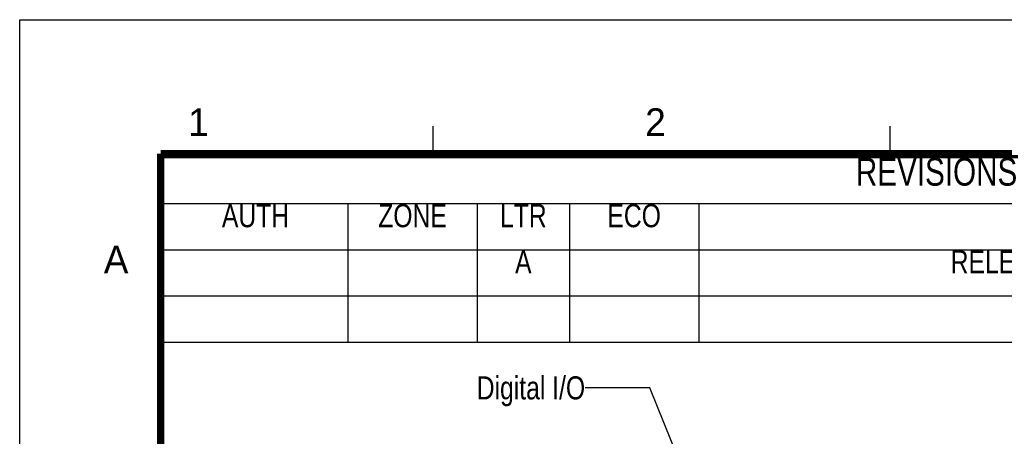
# Model space of a CAD drawing. Header units: millimetres. Extents: x 6 to 204, y 6 to 291.
# Tile 23 of 43: x 6 to 113, y 246 to 291. Entities that reach past the tile are written whole.
import ezdxf

# ---------------------------------------------------------------- set-up
doc = ezdxf.new("R2010")
doc.units = ezdxf.units.MM
doc.header["$LTSCALE"] = 19.36
doc.layers.get('0').update_dxf_attribs({"linetype": 'CONTINUOUS'})
doc.styles.get("Standard").update_dxf_attribs({"font": 'txt', "width": 0.8})
doc.styles.add('TEXTSTYLE_2', font='txt')
doc.dimstyles.get("Standard").update_dxf_attribs({"dimtxt": 2.5, "dimasz": 3, "dimexe": 2, "dimexo": 1.5, "dimtad": 1, "dimzin": 0, "dimdsep": 46, "dimtxsty": 'Standard', "dimblk": '_FILLED', "dimblk1": '_FILLED', "dimblk2": '_FILLED', "dimcen": 0.09, "dimadec": 0, "dimazin": 0, "dimtol": 1, "dimtp": 0.01, "dimtm": 0.01, "dimtfac": 1, "dimtofl": 0, "dimtmove": 0, "dimatfit": 3, "dimldrblk": '_FILLED', "dimfxl": 0, "dimtolj": 1, "dimtzin": 0, "dimarcsym": 0})

# ---------------------------------------------------------------- blocks, each defined once
blk = doc.blocks.new('*T8')
at = {"color": 0, "linetype": 'ByBlock', "lineweight": -2, "transparency": 16777216}
for p, q in [((0, 0), (167.5, 0)), ((0, 0), (0, -20)), ((167.5, 0), (167.5, -20)), ((0, -5), (167.5, -5)), ((20, -5), (20, -20)), ((34, -5), (34, -20)), ((44, -5), (44, -20)), ((58, -5), (58, -20)), ((150, -5), (150, -20)), ((0, -10), (167.5, -10)), ((0, -15), (167.5, -15)), ((0, -20), (167.5, -20))]:
    blk.add_line(p, q, dxfattribs=at)
at = {"color": 0, "linetype": 'Continuous', "transparency": 16777216, "attachment_point": 2, "line_spacing_factor": 0.9}
for s, insert, char_height, width in [('REVISIONS', (83.75, -0.06), 3, 167.38), ('AUTH', (10, -5.06), 2.5, 19.88), ('ZONE', (27, -5.06), 2.5, 13.88), ('LTR', (39, -5.06), 2.5, 9.88), ('ECO', (51, -5.06), 2.5, 13.88), ('DESCRIPTION', (104, -5.06), 2.5, 91.88), ('DATE', (158.75, -5.06), 2.5, 17.38)]:
    blk.add_mtext(s, dxfattribs=dict(at, insert=insert, char_height=char_height, width=width))
at = {"color": 0, "linetype": 'Continuous', "transparency": 16777216, "char_height": 2.5, "attachment_point": 2}
for s, insert, width in [('A', (39, -10.06), 9.88), ('RELEASE FOR PRODUCTION', (104, -10.06), 91.88)]:
    blk.add_mtext(s, dxfattribs=dict(at, insert=insert, width=width))
blk = doc.blocks.new('_FILLED')
at = {"color": 0, "linetype": 'ByBlock'}
blk.add_solid([(0, 0), (-1, 0.167), (-1, -0.167)], dxfattribs=at)

msp = doc.modelspace()

# ---------------------------------------------------------------- linework, layer by layer
at = {"color": 7, "linetype": 'Continuous'}
for p, q in [((6, 6), (6, 291)), ((6, 291), (204, 291)), ((50.7682, 276.4732), (50.7682, 279.4732)), ((100.2682, 276.4732), (100.2682, 279.4732))]:
    msp.add_line(p, q, dxfattribs=at)
at = {"color": 7, "linetype": 'Continuous', "const_width": 0.8}
for points in [[(21.2682, 16.4732), (21.2682, 276.4732)], [(21.2682, 276.4732), (189.2682, 276.4732)]]:
    msp.add_lwpolyline(points, dxfattribs=at)

# ---------------------------------------------------------------- block references
msp.add_blockref('*T8', (21.5387, 276.0864))

# ---------------------------------------------------------------- texts
at = {"color": 7, "linetype": 'Continuous', "char_height": 3, "width": 3, "attachment_point": 1, "line_spacing_factor": 0.9, "style": 'TEXTSTYLE_2'}
for s, insert in [('1', (24.2359, 281.4051)), ('2', (73.7359, 281.4051)), ('A', (15.1035, 266.5238))]:
    msp.add_mtext(s, dxfattribs=dict(at, insert=insert))
at = {"color": 2, "linetype": 'Continuous', "insert": (67.2333, 252.3797), "char_height": 2.5, "width": 22, "attachment_point": 3, "line_spacing_factor": 0.9}
msp.add_mtext('Digital I/O', dxfattribs=at)

# ---------------------------------------------------------------- leaders
at = {"color": 2, "linetype": 'Continuous', "annotation_type": 0, "has_hookline": 1, "hookline_direction": 1, "text_width": 17}
msp.add_leader([(82.5849, 230.5094), (74.2333, 251.1297), (67.2333, 251.1297)], dimstyle='Standard', override={"dimtad": 0}, dxfattribs=at)

doc.saveas('drawing.dxf')
